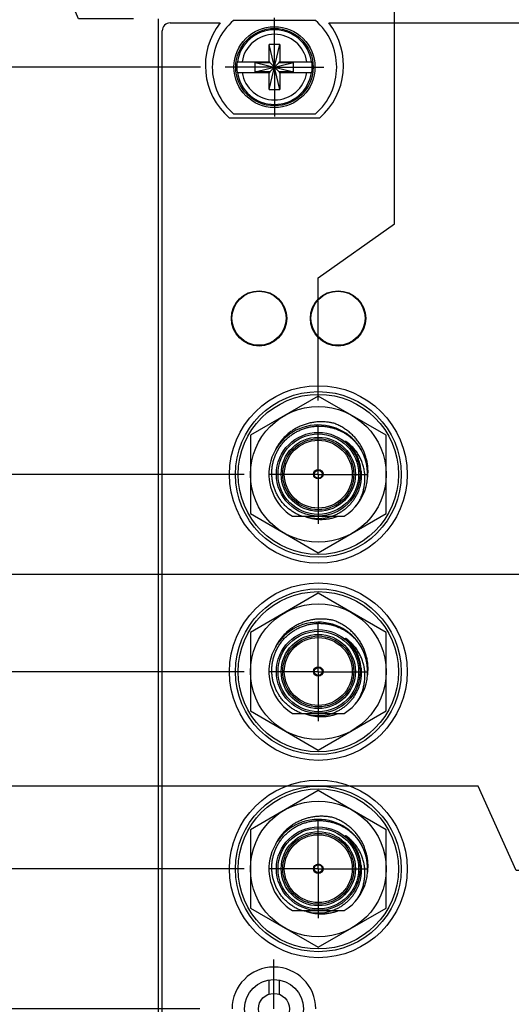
# Model space of a CAD drawing. Header units: inches. Extents: x 0.2 to 16.8, y 0.2 to 10.8.
# Tile 4 of 30: x 2.8 to 4, y 5.7 to 8.2. Entities that reach past the tile are written whole.
import ezdxf

# ---------------------------------------------------------------- set-up
doc = ezdxf.new("R2010")
doc.units = ezdxf.units.IN
doc.header["$LTSCALE"] = 0.935
doc.header["$MEASUREMENT"] = 0
doc.linetypes.add('CENTER', pattern=[0.6, 0.375, -0.075, 0.075, -0.075])
doc.layers.get('0').update_dxf_attribs({"linetype": 'CONTINUOUS'})
doc.layers.add('02___PRT_ALL_AXES', color=7, linetype='CONTINUOUS')
doc.layers.add('DIMENSIONS', color=7, linetype='CONTINUOUS')
doc.styles.get("Standard").update_dxf_attribs({"font": 'txt', "width": 0.8})
doc.dimstyles.new('DIMSTYLE_1', dxfattribs={"dimtxt": 0.125, "dimasz": 0.18, "dimexe": 0.18, "dimexo": 0.0625, "dimgap": 0.09, "dimtad": 0, "dimtih": 1, "dimtoh": 1, "dimdec": 3, "dimzin": 4, "dimdsep": 46, "dimtxsty": 'STANDARD', "dimblk": '_FILLED', "dimblk1": '_FILLED', "dimblk2": '_FILLED', "dimcen": 0.09, "dimadec": 0, "dimazin": 0, "dimtp": 0.01, "dimtm": 0.01, "dimtfac": 1, "dimtdec": 3, "dimtofl": 0, "dimtmove": 0, "dimatfit": 3, "dimldrblk": '_FILLED', "dimfxl": 1, "dimtolj": 1, "dimtzin": 4, "dimarcsym": 0})

# ---------------------------------------------------------------- blocks, each defined once
blk = doc.blocks.new('*D0')
at = {"layer": 'DIMENSIONS', "color": 2, "linetype": 'CONTINUOUS'}
for p, q in [((2.8331, 8.3763), (2.6905, 8.3763)), ((2.9258, 8.156), (2.8331, 8.3763)), ((3.0655, 8.156), (2.9258, 8.156))]:
    blk.add_line(p, q, dxfattribs=at)
at = {"layer": 'DIMENSIONS', "color": 2, "linetype": 'CONTINUOUS', "insert": (2.628, 8.4388), "char_height": 0.125, "width": 1.025, "attachment_point": 3, "line_spacing_factor": 0.9}
blk.add_mtext('.122{\\Ftxt.shx;\\W1.000000;\\H0.125000; }[3.1]', dxfattribs=at)
blk = doc.blocks.new('_FILLED')
at = {"color": 0, "linetype": 'BYBLOCK'}
blk.add_solid([(0, 0), (-1, 0.174), (-1, -0.174)], dxfattribs=at)
blk = doc.blocks.new('*D1')
at = {"layer": 'DIMENSIONS', "color": 2, "linetype": 'CONTINUOUS'}
blk.add_line((3.2344, 8.034), (2.6905, 8.034), dxfattribs=at)
at = {"layer": 'DIMENSIONS', "color": 2, "linetype": 'CONTINUOUS', "insert": (2.628, 8.0965), "char_height": 0.125, "width": 1.125, "attachment_point": 3, "line_spacing_factor": 0.9}
blk.add_mtext('4X .000{\\Ftxt.shx;\\W1.000000;\\H0.125000; }[0]', dxfattribs=at)
blk = doc.blocks.new('*D2')
at = {"layer": 'DIMENSIONS', "color": 2, "linetype": 'CONTINUOUS'}
blk.add_line((3.3454, 7.0015), (2.6905, 7.0015), dxfattribs=at)
at = {"layer": 'DIMENSIONS', "color": 2, "linetype": 'CONTINUOUS', "insert": (2.628, 7.064), "char_height": 0.125, "width": 1.425, "attachment_point": 3, "line_spacing_factor": 0.9}
blk.add_mtext('-1.033{\\Ftxt.shx;\\W1.000000;\\H0.125000; }[26.23]', dxfattribs=at)
blk = doc.blocks.new('*D3')
at = {"layer": 'DIMENSIONS', "color": 2, "linetype": 'CONTINUOUS'}
blk.add_line((3.3454, 6.5015), (2.6905, 6.5015), dxfattribs=at)
at = {"layer": 'DIMENSIONS', "color": 2, "linetype": 'CONTINUOUS', "insert": (2.628, 6.564), "char_height": 0.125, "width": 1.425, "attachment_point": 3, "line_spacing_factor": 0.9}
blk.add_mtext('-1.533{\\Ftxt.shx;\\W1.000000;\\H0.125000; }[38.93]', dxfattribs=at)
blk = doc.blocks.new('*D4')
at = {"layer": 'DIMENSIONS', "color": 2, "linetype": 'CONTINUOUS'}
blk.add_line((3.3454, 6.0015), (2.6905, 6.0015), dxfattribs=at)
at = {"layer": 'DIMENSIONS', "color": 2, "linetype": 'CONTINUOUS', "insert": (2.628, 6.064), "char_height": 0.125, "width": 1.425, "attachment_point": 3, "line_spacing_factor": 0.9}
blk.add_mtext('-2.033{\\Ftxt.shx;\\W1.000000;\\H0.125000; }[51.63]', dxfattribs=at)
blk = doc.blocks.new('*D5')
at = {"layer": 'DIMENSIONS', "color": 2, "linetype": 'CONTINUOUS'}
blk.add_line((3.2331, 5.6466), (2.6905, 5.6466), dxfattribs=at)
at = {"layer": 'DIMENSIONS', "color": 2, "linetype": 'CONTINUOUS', "insert": (2.628, 5.7091), "char_height": 0.125, "width": 1.425, "attachment_point": 3, "line_spacing_factor": 0.9}
blk.add_mtext('-2.387{\\Ftxt.shx;\\W1.000000;\\H0.125000; }[60.64]', dxfattribs=at)
blk = doc.blocks.new('*D6')
at = {"layer": 'DIMENSIONS', "color": 2, "linetype": 'CONTINUOUS'}
blk.add_line((3.2331, 4.1624), (2.6905, 4.1624), dxfattribs=at)
at = {"layer": 'DIMENSIONS', "color": 2, "linetype": 'CONTINUOUS', "insert": (2.628, 4.2249), "char_height": 0.125, "width": 1.425, "attachment_point": 3, "line_spacing_factor": 0.9}
blk.add_mtext('-3.872{\\Ftxt.shx;\\W1.000000;\\H0.125000; }[98.34]', dxfattribs=at)
blk = doc.blocks.new('*D7')
at = {"layer": 'DIMENSIONS', "color": 2, "linetype": 'CONTINUOUS'}
blk.add_line((4.2156, 4.4975), (2.6905, 4.4975), dxfattribs=at)
at = {"layer": 'DIMENSIONS', "color": 2, "linetype": 'CONTINUOUS', "insert": (2.628, 4.56), "char_height": 0.125, "width": 1.725, "attachment_point": 3, "line_spacing_factor": 0.9}
blk.add_mtext('2X -3.537{\\Ftxt.shx;\\W1.000000;\\H0.125000; }[89.83]', dxfattribs=at)
blk = doc.blocks.new('*D8')
at = {"layer": 'DIMENSIONS', "color": 2, "linetype": 'CONTINUOUS'}
blk.add_line((4.2156, 5.2475), (2.6905, 5.2475), dxfattribs=at)
at = {"layer": 'DIMENSIONS', "color": 2, "linetype": 'CONTINUOUS', "insert": (2.628, 5.31), "char_height": 0.125, "width": 1.725, "attachment_point": 3, "line_spacing_factor": 0.9}
blk.add_mtext('2X -2.787{\\Ftxt.shx;\\W1.000000;\\H0.125000; }[70.78]', dxfattribs=at)
blk = doc.blocks.new('*D9')
at = {"layer": 'DIMENSIONS', "color": 2, "linetype": 'CONTINUOUS'}
for p, q in [((3.9377, 6.2113), (2.6905, 6.2113)), ((4.0336, 5.9975), (3.9377, 6.2113)), ((4.2156, 5.9975), (4.0336, 5.9975))]:
    blk.add_line(p, q, dxfattribs=at)
at = {"layer": 'DIMENSIONS', "color": 2, "linetype": 'CONTINUOUS', "insert": (2.628, 6.2738), "char_height": 0.125, "width": 1.725, "attachment_point": 3, "line_spacing_factor": 0.9}
blk.add_mtext('2X -2.037{\\Ftxt.shx;\\W1.000000;\\H0.125000; }[51.73]', dxfattribs=at)
blk = doc.blocks.new('*D10')
at = {"layer": 'DIMENSIONS', "color": 2, "linetype": 'CONTINUOUS'}
blk.add_line((4.2156, 6.7475), (2.6905, 6.7475), dxfattribs=at)
at = {"layer": 'DIMENSIONS', "color": 2, "linetype": 'CONTINUOUS', "insert": (2.628, 6.81), "char_height": 0.125, "width": 1.725, "attachment_point": 3, "line_spacing_factor": 0.9}
blk.add_mtext('2X -1.287{\\Ftxt.shx;\\W1.000000;\\H0.125000; }[32.68]', dxfattribs=at)
blk = doc.blocks.new('*D11')
at = {"layer": 'DIMENSIONS', "color": 2, "linetype": 'CONTINUOUS'}
blk.add_line((3.2344, 3.213), (2.6905, 3.213), dxfattribs=at)
at = {"layer": 'DIMENSIONS', "color": 2, "linetype": 'CONTINUOUS', "insert": (2.628, 3.2755), "char_height": 0.125, "width": 1.825, "attachment_point": 3, "line_spacing_factor": 0.9}
blk.add_mtext('4X -4.821{\\Ftxt.shx;\\W1.000000;\\H0.125000; }[122.45]', dxfattribs=at)
blk = doc.blocks.new('*D22')
at = {"layer": 'DIMENSIONS', "color": 2, "linetype": 'CONTINUOUS'}
for p, q in [((3.7258, 7.6367), (3.7258, 8.5935)), ((3.533, 7.4998), (3.7258, 7.6367)), ((3.533, 7.1891), (3.533, 7.4998))]:
    blk.add_line(p, q, dxfattribs=at)
at = {"layer": 'DIMENSIONS', "color": 2, "linetype": 'CONTINUOUS', "insert": (3.6633, 8.656), "char_height": 0.125, "width": 1.125, "attachment_point": 1, "rotation": 90, "line_spacing_factor": 0.9}
blk.add_mtext('.111{\\Ftxt.shx;\\W1.000000;\\H0.125000; }[2.82]', dxfattribs=at)

msp = doc.modelspace()

# ---------------------------------------------------------------- linework, layer by layer
at = {"color": 7, "linetype": 'CONTINUOUS'}
for p, q in [((3.128, 3.0181), (3.128, 8.156)), ((3.158, 8.146), (3.2843, 8.146)), ((3.5257, 8.1525), (3.3182, 8.1525)), ((3.5597, 8.146), (4.0843, 8.146)), ((3.138, 4.056), (3.138, 8.126)), ((3.4082, 7.9769), (3.4357, 8.0911)), ((3.4082, 8.0478), (3.4082, 8.0911)), ((3.4357, 7.9769), (3.4082, 8.0911)), ((3.4357, 8.0911), (3.4082, 8.0911)), ((3.4357, 8.0911), (3.4357, 8.0478)), ((3.3273, 8.0478), (3.4102, 8.0478)), ((3.3734, 8.0223), (3.3734, 8.0457)), ((3.3734, 8.0457), (3.4705, 8.0223)), ((3.3734, 8.0457), (3.4102, 8.0457)), ((3.3734, 8.0223), (3.4705, 8.0457)), ((3.4102, 8.0457), (3.4102, 8.0478)), ((3.4102, 8.0223), (3.4337, 8.0457)), ((3.4337, 8.0223), (3.4102, 8.0457)), ((3.4337, 8.0457), (3.4337, 8.0478)), ((3.4337, 8.0478), (3.5166, 8.0478)), ((3.4337, 8.0457), (3.4705, 8.0457)), ((3.4705, 8.0223), (3.4705, 8.0457)), ((3.3273, 8.0202), (3.4102, 8.0202)), ((3.4102, 8.0223), (3.3734, 8.0223)), ((3.4082, 7.9769), (3.4082, 8.0202)), ((3.4102, 8.0223), (3.4102, 8.0202)), ((3.4337, 8.0223), (3.4337, 8.0202)), ((3.4705, 8.0223), (3.4337, 8.0223)), ((3.4337, 8.0202), (3.5166, 8.0202)), ((3.4357, 8.0202), (3.4357, 7.9769)), ((3.4082, 7.9769), (3.4357, 7.9769)), ((3.3182, 7.9155), (3.5257, 7.9155)), ((3.5357, 7.905), (3.3082, 7.905)), ((3.533, 7.2001), (3.361, 7.1008)), ((3.705, 7.1008), (3.533, 7.2001)), ((3.361, 7.1008), (3.361, 6.9022)), ((3.705, 6.9022), (3.705, 7.1008)), ((3.361, 6.9022), (3.533, 6.8029)), ((3.4672, 6.8957), (3.5987, 6.8957)), ((3.533, 6.8029), (3.705, 6.9022)), ((3.533, 6.7001), (3.361, 6.6008)), ((3.705, 6.6008), (3.533, 6.7001)), ((3.361, 6.6008), (3.361, 6.4022)), ((3.705, 6.4022), (3.705, 6.6008)), ((3.361, 6.4022), (3.533, 6.3029)), ((3.4672, 6.3957), (3.5987, 6.3957)), ((3.533, 6.3029), (3.705, 6.4022)), ((3.533, 6.2001), (3.361, 6.1008)), ((3.705, 6.1008), (3.533, 6.2001)), ((3.361, 6.1008), (3.361, 5.9022)), ((3.705, 5.9022), (3.705, 6.1008)), ((3.361, 5.9022), (3.533, 5.8029)), ((3.4672, 5.8957), (3.5987, 5.8957)), ((3.533, 5.8029), (3.705, 5.9022)), ((3.408, 5.7203), (3.408, 5.6838)), ((3.4335, 5.7203), (3.4335, 5.6838))]:
    msp.add_line(p, q, dxfattribs=at)
at = {"color": 9, "linetype": 'CONTINUOUS'}
for p, q in [((3.5273, 7.1269), (3.5274, 7.1237)), ((3.5273, 6.6269), (3.5274, 6.6237)), ((3.5273, 6.1269), (3.5274, 6.1237))]:
    msp.add_line(p, q, dxfattribs=at)
at = {"color": 7, "linetype": 'CONTINUOUS'}
for centre, radius in [((3.422, 8.034), 0.1025), ((3.422, 8.034), 0.098), ((3.383, 7.397), 0.07), ((3.383, 7.3975), 0.0685), ((3.583, 7.397), 0.07), ((3.583, 7.3975), 0.0685), ((3.533, 7.0015), 0.225), ((3.533, 7.0015), 0.21), ((3.533, 7.0015), 0.203), ((3.533, 7.0015), 0.172), ((3.533, 7.002), 0.106), ((3.533, 7.002), 0.09), ((3.533, 7.002), 0.012), ((3.533, 7.002), 0.01), ((3.533, 6.5015), 0.225), ((3.533, 6.5015), 0.21), ((3.533, 6.5015), 0.203), ((3.533, 6.5015), 0.172), ((3.533, 6.502), 0.106), ((3.533, 6.502), 0.09), ((3.533, 6.502), 0.012), ((3.533, 6.502), 0.01), ((3.533, 6.0015), 0.225), ((3.533, 6.0015), 0.21), ((3.533, 6.0015), 0.203), ((3.533, 6.0015), 0.172), ((3.533, 6.002), 0.106), ((3.533, 6.002), 0.09), ((3.533, 6.002), 0.012), ((3.533, 6.002), 0.01), ((3.4207, 5.6466), 0.0748), ((3.4207, 5.6466), 0.0394)]:
    msp.add_circle(centre, radius, dxfattribs=at)
at = {"color": 9, "linetype": 'CONTINUOUS'}
for centre, radius in [((3.533, 7.002), 0.102), ((3.533, 7.002), 0.094), ((3.533, 7.002), 0.086), ((3.533, 6.502), 0.102), ((3.533, 6.502), 0.094), ((3.533, 6.502), 0.086), ((3.533, 6.002), 0.102), ((3.533, 6.002), 0.094), ((3.533, 6.002), 0.086)]:
    msp.add_circle(centre, radius, dxfattribs=at)
at = {"color": 7, "linetype": 'CONTINUOUS'}
for centre, radius, start, end in [((3.158, 8.126), 0.02, 90, 180), ((3.422, 8.038), 0.175, 141.8922, 229.4642), ((3.422, 8.034), 0.1575, 131.203, 228.797), ((3.422, 8.034), 0.1575, 311.203, 48.797), ((3.422, 8.038), 0.175, 310.5358, 38.1078), ((3.422, 8.034), 0.0956, 171.7166, 188.2834), ((3.422, 8.034), 0.0956, 351.7166, 8.2834), ((3.533, 7.002), 0.125, 29.8784, 238.277), ((3.533, 7.002), 0.125, 301.723, 29.4676), ((3.5252, 7.0021), 0.1101, 255.3283, 256.4493), ((3.533, 7.0015), 0.1115, 251.6412, 288.3588), ((3.533, 6.502), 0.125, 29.8784, 238.277), ((3.533, 6.502), 0.125, 301.723, 29.4676), ((3.5252, 6.5021), 0.1101, 255.3283, 256.4493), ((3.533, 6.5015), 0.1115, 251.6412, 288.3588), ((3.533, 6.002), 0.125, 29.8784, 238.277), ((3.533, 6.002), 0.125, 301.723, 29.4676), ((3.5252, 6.0021), 0.1101, 255.3283, 256.4493), ((3.533, 6.0015), 0.1115, 251.6412, 288.3588), ((3.4207, 5.6466), 0.106, 0, 180)]:
    msp.add_arc(centre, radius, start, end, dxfattribs=at)
at = {"color": 9, "linetype": 'CONTINUOUS'}
for centre, radius, start, end in [((3.422, 8.034), 0.0947, 8.3637, 171.6363), ((3.422, 8.034), 0.0832, 9.5336, 170.4664), ((3.422, 8.034), 0.0947, 188.3637, 351.6363), ((3.422, 8.034), 0.0832, 189.5336, 350.4664), ((3.5329, 7.002), 0.1086, 40.6465, 50.0053), ((3.5329, 6.502), 0.1086, 40.6465, 50.0053), ((3.5329, 6.002), 0.1086, 40.6465, 50.0053)]:
    msp.add_arc(centre, radius, start, end, dxfattribs=at)
at = {"color": 7, "linetype": 'CONTINUOUS'}
for points, knots in [([(3.491, 6.8957), (3.4878, 6.8968), (3.4815, 6.8995), (3.4725, 6.9042), (3.4639, 6.9098), (3.4572, 6.915), (3.4521, 6.9196), (3.4485, 6.9231), (3.445, 6.9269), (3.4405, 6.932), (3.4354, 6.9389), (3.43, 6.9475), (3.4262, 6.9552), (3.4235, 6.9614), (3.4212, 6.9678), (3.4192, 6.9743), (3.4177, 6.981), (3.4164, 6.9877), (3.4155, 6.9961), (3.4152, 7.0047), (3.4154, 7.0115), (3.416, 7.0183), (3.4172, 7.0267), (3.4195, 7.0367), (3.4227, 7.0464), (3.4267, 7.0558), (3.4315, 7.0648), (3.4371, 7.0734), (3.4433, 7.0815), (3.4491, 7.0878), (3.454, 7.0925), (3.4579, 7.0958), (3.4619, 7.099), (3.4673, 7.1031), (3.4745, 7.1077), (3.4836, 7.1124), (3.4914, 7.1158), (3.4978, 7.118), (3.5027, 7.1195), (3.5077, 7.1208), (3.5127, 7.1219), (3.5177, 7.1227), (3.5219, 7.1233), (3.5253, 7.1236), (3.5287, 7.1239), (3.5313, 7.124), (3.533, 7.124)], [0, 0, 0, 0, 0.031247, 0.062493, 0.09374, 0.124986, 0.140613, 0.15624, 0.171867, 0.187495, 0.218742, 0.249989, 0.281235, 0.296863, 0.31249, 0.343737, 0.359365, 0.374992, 0.406239, 0.437486, 0.453114, 0.468741, 0.499989, 0.531236, 0.562484, 0.593731, 0.624979, 0.656227, 0.687475, 0.718723, 0.73435, 0.749978, 0.765606, 0.781233, 0.812482, 0.84373, 0.874978, 0.890605, 0.906233, 0.921861, 0.937489, 0.953116, 0.968744, 0.976558, 0.984373, 1, 1, 1, 1]), ([(3.5722, 7.1312), (3.5704, 7.1316), (3.5678, 7.1322), (3.5642, 7.1328), (3.5606, 7.1334), (3.5561, 7.1341), (3.5507, 7.1346), (3.5453, 7.1349), (3.5398, 7.135), (3.5344, 7.1348), (3.5289, 7.1345), (3.5235, 7.1339), (3.5163, 7.1328), (3.5074, 7.1309), (3.4987, 7.1282), (3.4919, 7.1257), (3.4869, 7.1236), (3.482, 7.1213), (3.4772, 7.1188), (3.4724, 7.116), (3.4663, 7.1121), (3.459, 7.1068), (3.4521, 7.1008), (3.4469, 7.0957), (3.4432, 7.0917), (3.4397, 7.0876), (3.4363, 7.0833), (3.4332, 7.0789), (3.4292, 7.0728), (3.4265, 7.068), (3.4249, 7.0648)], [0, 0, 0, 0, 0.031251, 0.046879, 0.062506, 0.093758, 0.12501, 0.156262, 0.187514, 0.218767, 0.250019, 0.281271, 0.312523, 0.375014, 0.437505, 0.468757, 0.500009, 0.531261, 0.562514, 0.593766, 0.625018, 0.687508, 0.749998, 0.78125, 0.812502, 0.843754, 0.875006, 0.906259, 0.93751, 1, 1, 1, 1]), ([(3.533, 7.124), (3.5343, 7.1241), (3.537, 7.1241), (3.5411, 7.124), (3.5452, 7.1237), (3.5492, 7.1233), (3.5533, 7.1228), (3.5587, 7.1219), (3.5653, 7.1205), (3.5732, 7.1183), (3.5808, 7.1155), (3.5883, 7.1123), (3.5956, 7.1086), (3.6026, 7.1043), (3.6093, 7.0997), (3.6157, 7.0946), (3.6217, 7.0891), (3.6274, 7.0832), (3.6317, 7.078), (3.635, 7.0737), (3.6382, 7.0692), (3.6404, 7.0658), (3.6418, 7.0635)], [0, 0, 0, 0, 0.031251, 0.062506, 0.09376, 0.125012, 0.156265, 0.187518, 0.250016, 0.312514, 0.375011, 0.437509, 0.500007, 0.562504, 0.625003, 0.687501, 0.749999, 0.812497, 0.874995, 0.906248, 0.937502, 1, 1, 1, 1]), ([(3.6573, 6.9895), (3.6576, 6.9914), (3.6581, 6.9951), (3.6586, 7.0006), (3.6589, 7.0062), (3.6589, 7.0118), (3.6587, 7.0174), (3.658, 7.0248), (3.6565, 7.0341), (3.6538, 7.0449), (3.6502, 7.0555), (3.6465, 7.0641), (3.643, 7.0707), (3.6402, 7.0756), (3.6372, 7.0803), (3.634, 7.0849), (3.6306, 7.0893), (3.6258, 7.095), (3.6194, 7.1018), (3.611, 7.1092), (3.602, 7.1159), (3.5925, 7.1219), (3.5826, 7.127), (3.5757, 7.1299), (3.5722, 7.1312)], [0, 0, 0, 0, 0.031254, 0.062509, 0.093763, 0.125017, 0.156272, 0.187526, 0.25002, 0.312514, 0.375008, 0.437502, 0.468757, 0.500011, 0.531266, 0.56252, 0.593774, 0.625029, 0.687524, 0.750019, 0.812514, 0.87501, 0.937505, 1, 1, 1, 1]), ([(3.6145, 7.0721), (3.6139, 7.0728), (3.613, 7.0738), (3.6118, 7.0752), (3.6108, 7.0762), (3.6099, 7.0772), (3.6089, 7.0782), (3.6079, 7.0792), (3.6071, 7.08), (3.6064, 7.0807), (3.6059, 7.0812), (3.6054, 7.0817), (3.6049, 7.0821), (3.6044, 7.0826), (3.604, 7.083), (3.6037, 7.0833), (3.6034, 7.0836), (3.6032, 7.0838), (3.6029, 7.084), (3.6027, 7.0843), (3.6024, 7.0845), (3.6021, 7.0847), (3.6019, 7.0849), (3.6018, 7.0851), (3.6016, 7.0852), (3.6015, 7.0853), (3.6014, 7.0855), (3.6013, 7.0856), (3.6012, 7.0857), (3.6012, 7.0857), (3.6011, 7.0858), (3.601, 7.0858), (3.601, 7.0859), (3.6009, 7.086), (3.6009, 7.086), (3.6008, 7.0861), (3.6008, 7.0861), (3.6008, 7.0862), (3.6007, 7.0862), (3.6007, 7.0862), (3.6007, 7.0863), (3.6007, 7.0863), (3.6007, 7.0863), (3.6007, 7.0863), (3.6007, 7.0863), (3.6007, 7.0863), (3.6008, 7.0863), (3.6008, 7.0863), (3.6008, 7.0863), (3.6008, 7.0863), (3.6009, 7.0863), (3.6009, 7.0863), (3.6009, 7.0863), (3.601, 7.0863), (3.601, 7.0862), (3.6011, 7.0862), (3.6012, 7.0862), (3.6012, 7.0861), (3.6013, 7.0861), (3.6014, 7.086), (3.6015, 7.086), (3.6017, 7.0859), (3.6018, 7.0858), (3.602, 7.0857), (3.6021, 7.0856), (3.6023, 7.0855), (3.6024, 7.0854), (3.6026, 7.0853), (3.6026, 7.0852), (3.6027, 7.0852)], [0, 0, 0, 0, 0.125513, 0.18827, 0.251026, 0.313782, 0.376536, 0.439287, 0.502037, 0.53341, 0.564781, 0.596151, 0.627519, 0.658884, 0.690246, 0.705925, 0.721602, 0.737277, 0.752951, 0.768621, 0.784287, 0.799949, 0.815603, 0.823427, 0.831247, 0.839063, 0.846875, 0.854679, 0.858577, 0.862472, 0.866363, 0.870249, 0.874129, 0.877998, 0.881854, 0.885687, 0.887589, 0.889476, 0.891339, 0.89316, 0.894041, 0.89489, 0.895695, 0.896423, 0.897122, 0.897861, 0.898666, 0.899514, 0.900389, 0.901285, 0.903114, 0.904973, 0.906853, 0.908746, 0.910648, 0.914472, 0.918314, 0.922169, 0.926032, 0.929903, 0.937658, 0.945427, 0.953207, 0.960994, 0.968787, 0.976584, 0.984386, 0.992191, 1, 1, 1, 1]), ([(3.6288, 6.9218), (3.6294, 6.9226), (3.6305, 6.9242), (3.6321, 6.9266), (3.6336, 6.929), (3.635, 6.9315), (3.6364, 6.934), (3.6378, 6.9366), (3.6391, 6.9391), (3.6407, 6.9426), (3.6422, 6.9461), (3.6436, 6.9497), (3.6449, 6.9533), (3.6463, 6.9579), (3.6478, 6.9635), (3.649, 6.9691), (3.65, 6.9748), (3.6507, 6.9805), (3.6511, 6.9862), (3.6512, 6.992), (3.651, 6.9977), (3.6506, 7.0035), (3.6499, 7.0092), (3.6489, 7.0148), (3.6476, 7.0204), (3.646, 7.026), (3.6442, 7.0314), (3.6421, 7.0368), (3.6397, 7.042), (3.6371, 7.0471), (3.6342, 7.0521), (3.631, 7.0569), (3.6277, 7.0616), (3.624, 7.0661), (3.6202, 7.0703), (3.6161, 7.0744), (3.6118, 7.0783), (3.6074, 7.0819), (3.6043, 7.0841), (3.6027, 7.0852)], [0, 0, 0, 0, 0.015635, 0.031272, 0.046908, 0.062541, 0.078173, 0.093805, 0.109436, 0.125067, 0.156326, 0.171958, 0.187589, 0.218851, 0.250112, 0.281372, 0.31263, 0.343886, 0.37514, 0.406392, 0.437642, 0.468894, 0.500146, 0.531399, 0.56265, 0.593899, 0.625145, 0.656389, 0.68763, 0.718871, 0.750113, 0.781355, 0.812597, 0.843837, 0.875074, 0.906308, 0.93754, 0.968771, 1, 1, 1, 1]), ([(3.6411, 7.0117), (3.6409, 7.0131), (3.6406, 7.0158), (3.6399, 7.02), (3.639, 7.0241), (3.638, 7.0281), (3.6368, 7.0321), (3.635, 7.0374), (3.633, 7.0426), (3.6306, 7.0477), (3.6281, 7.0527), (3.6246, 7.0587), (3.6206, 7.0645), (3.6172, 7.0689), (3.6154, 7.071), (3.6145, 7.0721)], [0, 0, 0, 0, 0.062494, 0.124998, 0.1875, 0.250002, 0.312507, 0.375012, 0.499999, 0.562504, 0.625008, 0.749996, 0.874986, 0.937493, 1, 1, 1, 1]), ([(3.6411, 7.0117), (3.6415, 7.0086), (3.6419, 7.0025), (3.6418, 6.9933), (3.6409, 6.9842), (3.6395, 6.9766), (3.6381, 6.9706), (3.6363, 6.9648), (3.6337, 6.9576), (3.6299, 6.9492), (3.6253, 6.9412), (3.621, 6.9348), (3.6172, 6.93), (3.6143, 6.9265), (3.6112, 6.9231), (3.6068, 6.9188), (3.6011, 6.9137), (3.5949, 6.9091), (3.5898, 6.9057), (3.5858, 6.9034), (3.5818, 6.9012), (3.5777, 6.8992), (3.5734, 6.8973), (3.5706, 6.8962), (3.5691, 6.8957)], [0, 0, 0, 0, 0.062494, 0.124988, 0.187482, 0.249976, 0.28123, 0.312485, 0.374979, 0.437474, 0.499969, 0.562464, 0.593718, 0.624973, 0.656227, 0.687482, 0.749977, 0.812473, 0.843727, 0.874982, 0.906236, 0.93749, 0.968747, 1, 1, 1, 1]), ([(3.5019, 6.8944), (3.5027, 6.8941), (3.5043, 6.8935), (3.5068, 6.8927), (3.5092, 6.892), (3.5117, 6.8913), (3.5142, 6.8907), (3.5176, 6.8899), (3.5218, 6.8891), (3.527, 6.8884), (3.5321, 6.8879), (3.5373, 6.8876), (3.5424, 6.8876), (3.5476, 6.8878), (3.5545, 6.8884), (3.5613, 6.8894), (3.5681, 6.8909), (3.573, 6.8922), (3.578, 6.8938), (3.5812, 6.895), (3.5828, 6.8956)], [0, 0, 0, 0, 0.031249, 0.062503, 0.093759, 0.125013, 0.156265, 0.187516, 0.250016, 0.312519, 0.375019, 0.43752, 0.500021, 0.562522, 0.625023, 0.749995, 0.812496, 0.874997, 0.937499, 1, 1, 1, 1]), ([(3.491, 6.3957), (3.4878, 6.3968), (3.4815, 6.3995), (3.4725, 6.4042), (3.4639, 6.4098), (3.4572, 6.415), (3.4521, 6.4196), (3.4485, 6.4231), (3.445, 6.4269), (3.4405, 6.432), (3.4354, 6.4389), (3.43, 6.4475), (3.4262, 6.4552), (3.4235, 6.4614), (3.4212, 6.4678), (3.4192, 6.4743), (3.4177, 6.481), (3.4164, 6.4877), (3.4155, 6.4961), (3.4152, 6.5047), (3.4154, 6.5115), (3.416, 6.5183), (3.4172, 6.5267), (3.4195, 6.5367), (3.4227, 6.5464), (3.4267, 6.5558), (3.4315, 6.5648), (3.4371, 6.5734), (3.4433, 6.5815), (3.4491, 6.5878), (3.454, 6.5925), (3.4579, 6.5958), (3.4619, 6.599), (3.4673, 6.6031), (3.4745, 6.6077), (3.4836, 6.6124), (3.4914, 6.6158), (3.4978, 6.618), (3.5027, 6.6195), (3.5077, 6.6208), (3.5127, 6.6219), (3.5177, 6.6227), (3.5219, 6.6233), (3.5253, 6.6236), (3.5287, 6.6239), (3.5313, 6.624), (3.533, 6.624)], [0, 0, 0, 0, 0.031247, 0.062493, 0.09374, 0.124986, 0.140613, 0.15624, 0.171867, 0.187495, 0.218742, 0.249989, 0.281235, 0.296863, 0.31249, 0.343737, 0.359365, 0.374992, 0.406239, 0.437486, 0.453114, 0.468741, 0.499989, 0.531236, 0.562484, 0.593731, 0.624979, 0.656227, 0.687475, 0.718723, 0.73435, 0.749978, 0.765606, 0.781233, 0.812482, 0.84373, 0.874978, 0.890605, 0.906233, 0.921861, 0.937489, 0.953116, 0.968744, 0.976558, 0.984373, 1, 1, 1, 1]), ([(3.5722, 6.6312), (3.5704, 6.6316), (3.5678, 6.6322), (3.5642, 6.6328), (3.5606, 6.6334), (3.5561, 6.6341), (3.5507, 6.6346), (3.5453, 6.6349), (3.5398, 6.635), (3.5344, 6.6348), (3.5289, 6.6345), (3.5235, 6.6339), (3.5163, 6.6328), (3.5074, 6.6309), (3.4987, 6.6282), (3.4919, 6.6257), (3.4869, 6.6236), (3.482, 6.6213), (3.4772, 6.6188), (3.4724, 6.616), (3.4663, 6.6121), (3.459, 6.6068), (3.4521, 6.6008), (3.4469, 6.5957), (3.4432, 6.5917), (3.4397, 6.5876), (3.4363, 6.5833), (3.4332, 6.5789), (3.4292, 6.5728), (3.4265, 6.568), (3.4249, 6.5648)], [0, 0, 0, 0, 0.031251, 0.046879, 0.062506, 0.093758, 0.12501, 0.156262, 0.187514, 0.218767, 0.250019, 0.281271, 0.312523, 0.375014, 0.437505, 0.468757, 0.500009, 0.531261, 0.562514, 0.593766, 0.625018, 0.687508, 0.749998, 0.78125, 0.812502, 0.843754, 0.875006, 0.906259, 0.93751, 1, 1, 1, 1]), ([(3.533, 6.624), (3.5343, 6.6241), (3.537, 6.6241), (3.5411, 6.624), (3.5452, 6.6237), (3.5492, 6.6233), (3.5533, 6.6228), (3.5587, 6.6219), (3.5653, 6.6205), (3.5732, 6.6183), (3.5808, 6.6155), (3.5883, 6.6123), (3.5956, 6.6086), (3.6026, 6.6043), (3.6093, 6.5997), (3.6157, 6.5946), (3.6217, 6.5891), (3.6274, 6.5832), (3.6317, 6.578), (3.635, 6.5737), (3.6382, 6.5692), (3.6404, 6.5658), (3.6418, 6.5635)], [0, 0, 0, 0, 0.031251, 0.062506, 0.09376, 0.125012, 0.156265, 0.187518, 0.250016, 0.312514, 0.375011, 0.437509, 0.500007, 0.562504, 0.625003, 0.687501, 0.749999, 0.812497, 0.874995, 0.906248, 0.937502, 1, 1, 1, 1]), ([(3.6573, 6.4895), (3.6576, 6.4914), (3.6581, 6.4951), (3.6586, 6.5006), (3.6589, 6.5062), (3.6589, 6.5118), (3.6587, 6.5174), (3.658, 6.5248), (3.6565, 6.5341), (3.6538, 6.5449), (3.6502, 6.5555), (3.6465, 6.5641), (3.643, 6.5707), (3.6402, 6.5756), (3.6372, 6.5803), (3.634, 6.5849), (3.6306, 6.5893), (3.6258, 6.595), (3.6194, 6.6018), (3.611, 6.6092), (3.602, 6.6159), (3.5925, 6.6219), (3.5826, 6.627), (3.5757, 6.6299), (3.5722, 6.6312)], [0, 0, 0, 0, 0.031254, 0.062509, 0.093763, 0.125017, 0.156272, 0.187526, 0.25002, 0.312514, 0.375008, 0.437502, 0.468757, 0.500011, 0.531266, 0.56252, 0.593774, 0.625029, 0.687524, 0.750019, 0.812514, 0.87501, 0.937505, 1, 1, 1, 1]), ([(3.6145, 6.5721), (3.6139, 6.5728), (3.613, 6.5738), (3.6118, 6.5752), (3.6108, 6.5762), (3.6099, 6.5772), (3.6089, 6.5782), (3.6079, 6.5792), (3.6071, 6.58), (3.6064, 6.5807), (3.6059, 6.5812), (3.6054, 6.5817), (3.6049, 6.5821), (3.6044, 6.5826), (3.604, 6.583), (3.6037, 6.5833), (3.6034, 6.5836), (3.6032, 6.5838), (3.6029, 6.584), (3.6027, 6.5843), (3.6024, 6.5845), (3.6021, 6.5847), (3.6019, 6.5849), (3.6018, 6.5851), (3.6016, 6.5852), (3.6015, 6.5853), (3.6014, 6.5855), (3.6013, 6.5856), (3.6012, 6.5857), (3.6012, 6.5857), (3.6011, 6.5858), (3.601, 6.5858), (3.601, 6.5859), (3.6009, 6.586), (3.6009, 6.586), (3.6008, 6.5861), (3.6008, 6.5861), (3.6008, 6.5862), (3.6007, 6.5862), (3.6007, 6.5862), (3.6007, 6.5863), (3.6007, 6.5863), (3.6007, 6.5863), (3.6007, 6.5863), (3.6007, 6.5863), (3.6007, 6.5863), (3.6008, 6.5863), (3.6008, 6.5863), (3.6008, 6.5863), (3.6008, 6.5863), (3.6009, 6.5863), (3.6009, 6.5863), (3.6009, 6.5863), (3.601, 6.5863), (3.601, 6.5862), (3.6011, 6.5862), (3.6012, 6.5862), (3.6012, 6.5861), (3.6013, 6.5861), (3.6014, 6.586), (3.6015, 6.586), (3.6017, 6.5859), (3.6018, 6.5858), (3.602, 6.5857), (3.6021, 6.5856), (3.6023, 6.5855), (3.6024, 6.5854), (3.6026, 6.5853), (3.6026, 6.5852), (3.6027, 6.5852)], [0, 0, 0, 0, 0.125513, 0.18827, 0.251026, 0.313782, 0.376536, 0.439287, 0.502037, 0.53341, 0.564781, 0.596151, 0.627519, 0.658884, 0.690246, 0.705925, 0.721602, 0.737277, 0.752951, 0.768621, 0.784287, 0.799949, 0.815603, 0.823427, 0.831247, 0.839063, 0.846875, 0.854679, 0.858577, 0.862472, 0.866363, 0.870249, 0.874129, 0.877998, 0.881854, 0.885687, 0.887589, 0.889476, 0.891339, 0.89316, 0.894041, 0.89489, 0.895695, 0.896423, 0.897122, 0.897861, 0.898666, 0.899514, 0.900389, 0.901285, 0.903114, 0.904973, 0.906853, 0.908746, 0.910648, 0.914472, 0.918314, 0.922169, 0.926032, 0.929903, 0.937658, 0.945427, 0.953207, 0.960994, 0.968787, 0.976584, 0.984386, 0.992191, 1, 1, 1, 1]), ([(3.6288, 6.4218), (3.6294, 6.4226), (3.6305, 6.4242), (3.6321, 6.4266), (3.6336, 6.429), (3.635, 6.4315), (3.6364, 6.434), (3.6378, 6.4366), (3.6391, 6.4391), (3.6407, 6.4426), (3.6422, 6.4461), (3.6436, 6.4497), (3.6449, 6.4533), (3.6463, 6.4579), (3.6478, 6.4635), (3.649, 6.4691), (3.65, 6.4748), (3.6507, 6.4805), (3.6511, 6.4862), (3.6512, 6.492), (3.651, 6.4977), (3.6506, 6.5035), (3.6499, 6.5092), (3.6489, 6.5148), (3.6476, 6.5204), (3.646, 6.526), (3.6442, 6.5314), (3.6421, 6.5368), (3.6397, 6.542), (3.6371, 6.5471), (3.6342, 6.5521), (3.631, 6.5569), (3.6277, 6.5616), (3.624, 6.5661), (3.6202, 6.5703), (3.6161, 6.5744), (3.6118, 6.5783), (3.6074, 6.5819), (3.6043, 6.5841), (3.6027, 6.5852)], [0, 0, 0, 0, 0.015635, 0.031272, 0.046908, 0.062541, 0.078173, 0.093805, 0.109436, 0.125067, 0.156326, 0.171958, 0.187589, 0.218851, 0.250112, 0.281372, 0.31263, 0.343886, 0.37514, 0.406392, 0.437642, 0.468894, 0.500146, 0.531399, 0.56265, 0.593899, 0.625145, 0.656389, 0.68763, 0.718871, 0.750113, 0.781355, 0.812597, 0.843837, 0.875074, 0.906308, 0.93754, 0.968771, 1, 1, 1, 1]), ([(3.6411, 6.5117), (3.6409, 6.5131), (3.6406, 6.5158), (3.6399, 6.52), (3.639, 6.5241), (3.638, 6.5281), (3.6368, 6.5321), (3.635, 6.5374), (3.633, 6.5426), (3.6306, 6.5477), (3.6281, 6.5527), (3.6246, 6.5587), (3.6206, 6.5645), (3.6172, 6.5689), (3.6154, 6.571), (3.6145, 6.5721)], [0, 0, 0, 0, 0.062494, 0.124998, 0.1875, 0.250002, 0.312507, 0.375012, 0.499999, 0.562504, 0.625008, 0.749996, 0.874986, 0.937493, 1, 1, 1, 1]), ([(3.6411, 6.5117), (3.6415, 6.5086), (3.6419, 6.5025), (3.6418, 6.4933), (3.6409, 6.4842), (3.6395, 6.4766), (3.6381, 6.4706), (3.6363, 6.4648), (3.6337, 6.4576), (3.6299, 6.4492), (3.6253, 6.4412), (3.621, 6.4348), (3.6172, 6.43), (3.6143, 6.4265), (3.6112, 6.4231), (3.6068, 6.4188), (3.6011, 6.4137), (3.5949, 6.4091), (3.5898, 6.4057), (3.5858, 6.4034), (3.5818, 6.4012), (3.5777, 6.3992), (3.5734, 6.3973), (3.5706, 6.3962), (3.5691, 6.3957)], [0, 0, 0, 0, 0.062494, 0.124988, 0.187482, 0.249976, 0.28123, 0.312485, 0.374979, 0.437474, 0.499969, 0.562464, 0.593718, 0.624973, 0.656227, 0.687482, 0.749977, 0.812473, 0.843727, 0.874982, 0.906236, 0.93749, 0.968747, 1, 1, 1, 1]), ([(3.5019, 6.3944), (3.5027, 6.3941), (3.5043, 6.3935), (3.5068, 6.3927), (3.5092, 6.392), (3.5117, 6.3913), (3.5142, 6.3907), (3.5176, 6.3899), (3.5218, 6.3891), (3.527, 6.3884), (3.5321, 6.3879), (3.5373, 6.3876), (3.5424, 6.3876), (3.5476, 6.3878), (3.5545, 6.3884), (3.5613, 6.3894), (3.5681, 6.3909), (3.573, 6.3922), (3.578, 6.3938), (3.5812, 6.395), (3.5828, 6.3956)], [0, 0, 0, 0, 0.031249, 0.062503, 0.093759, 0.125013, 0.156265, 0.187516, 0.250016, 0.312519, 0.375019, 0.43752, 0.500021, 0.562522, 0.625023, 0.749995, 0.812496, 0.874997, 0.937499, 1, 1, 1, 1]), ([(3.491, 5.8957), (3.4878, 5.8968), (3.4815, 5.8995), (3.4725, 5.9042), (3.4639, 5.9098), (3.4572, 5.915), (3.4521, 5.9196), (3.4485, 5.9231), (3.445, 5.9269), (3.4405, 5.932), (3.4354, 5.9389), (3.43, 5.9475), (3.4262, 5.9552), (3.4235, 5.9614), (3.4212, 5.9678), (3.4192, 5.9743), (3.4177, 5.981), (3.4164, 5.9877), (3.4155, 5.9961), (3.4152, 6.0047), (3.4154, 6.0115), (3.416, 6.0183), (3.4172, 6.0267), (3.4195, 6.0367), (3.4227, 6.0464), (3.4267, 6.0558), (3.4315, 6.0648), (3.4371, 6.0734), (3.4433, 6.0815), (3.4491, 6.0878), (3.454, 6.0925), (3.4579, 6.0958), (3.4619, 6.099), (3.4673, 6.1031), (3.4745, 6.1077), (3.4836, 6.1124), (3.4914, 6.1158), (3.4978, 6.118), (3.5027, 6.1195), (3.5077, 6.1208), (3.5127, 6.1219), (3.5177, 6.1227), (3.5219, 6.1233), (3.5253, 6.1236), (3.5287, 6.1239), (3.5313, 6.124), (3.533, 6.124)], [0, 0, 0, 0, 0.031247, 0.062493, 0.09374, 0.124986, 0.140613, 0.15624, 0.171867, 0.187495, 0.218742, 0.249989, 0.281235, 0.296863, 0.31249, 0.343737, 0.359365, 0.374992, 0.406239, 0.437486, 0.453114, 0.468741, 0.499989, 0.531236, 0.562484, 0.593731, 0.624979, 0.656227, 0.687475, 0.718723, 0.73435, 0.749978, 0.765606, 0.781233, 0.812482, 0.84373, 0.874978, 0.890605, 0.906233, 0.921861, 0.937489, 0.953116, 0.968744, 0.976558, 0.984373, 1, 1, 1, 1]), ([(3.5722, 6.1312), (3.5704, 6.1316), (3.5678, 6.1322), (3.5642, 6.1328), (3.5606, 6.1334), (3.5561, 6.1341), (3.5507, 6.1346), (3.5453, 6.1349), (3.5398, 6.135), (3.5344, 6.1348), (3.5289, 6.1345), (3.5235, 6.1339), (3.5163, 6.1328), (3.5074, 6.1309), (3.4987, 6.1282), (3.4919, 6.1257), (3.4869, 6.1236), (3.482, 6.1213), (3.4772, 6.1188), (3.4724, 6.116), (3.4663, 6.1121), (3.459, 6.1068), (3.4521, 6.1008), (3.4469, 6.0957), (3.4432, 6.0917), (3.4397, 6.0876), (3.4363, 6.0833), (3.4332, 6.0789), (3.4292, 6.0728), (3.4265, 6.068), (3.4249, 6.0648)], [0, 0, 0, 0, 0.031251, 0.046879, 0.062506, 0.093758, 0.12501, 0.156262, 0.187514, 0.218767, 0.250019, 0.281271, 0.312523, 0.375014, 0.437505, 0.468757, 0.500009, 0.531261, 0.562514, 0.593766, 0.625018, 0.687508, 0.749998, 0.78125, 0.812502, 0.843754, 0.875006, 0.906259, 0.93751, 1, 1, 1, 1]), ([(3.533, 6.124), (3.5343, 6.1241), (3.537, 6.1241), (3.5411, 6.124), (3.5452, 6.1237), (3.5492, 6.1233), (3.5533, 6.1228), (3.5587, 6.1219), (3.5653, 6.1205), (3.5732, 6.1183), (3.5808, 6.1155), (3.5883, 6.1123), (3.5956, 6.1086), (3.6026, 6.1043), (3.6093, 6.0997), (3.6157, 6.0946), (3.6217, 6.0891), (3.6274, 6.0832), (3.6317, 6.078), (3.635, 6.0737), (3.6382, 6.0692), (3.6404, 6.0658), (3.6418, 6.0635)], [0, 0, 0, 0, 0.031251, 0.062506, 0.09376, 0.125012, 0.156265, 0.187518, 0.250016, 0.312514, 0.375011, 0.437509, 0.500007, 0.562504, 0.625003, 0.687501, 0.749999, 0.812497, 0.874995, 0.906248, 0.937502, 1, 1, 1, 1]), ([(3.6573, 5.9895), (3.6576, 5.9914), (3.6581, 5.9951), (3.6586, 6.0006), (3.6589, 6.0062), (3.6589, 6.0118), (3.6587, 6.0174), (3.658, 6.0248), (3.6565, 6.0341), (3.6538, 6.0449), (3.6502, 6.0555), (3.6465, 6.0641), (3.643, 6.0707), (3.6402, 6.0756), (3.6372, 6.0803), (3.634, 6.0849), (3.6306, 6.0893), (3.6258, 6.095), (3.6194, 6.1018), (3.611, 6.1092), (3.602, 6.1159), (3.5925, 6.1219), (3.5826, 6.127), (3.5757, 6.1299), (3.5722, 6.1312)], [0, 0, 0, 0, 0.031254, 0.062509, 0.093763, 0.125017, 0.156272, 0.187526, 0.25002, 0.312514, 0.375008, 0.437502, 0.468757, 0.500011, 0.531266, 0.56252, 0.593774, 0.625029, 0.687524, 0.750019, 0.812514, 0.87501, 0.937505, 1, 1, 1, 1]), ([(3.6145, 6.0721), (3.6139, 6.0728), (3.613, 6.0738), (3.6118, 6.0752), (3.6108, 6.0762), (3.6099, 6.0772), (3.6089, 6.0782), (3.6079, 6.0792), (3.6071, 6.08), (3.6064, 6.0807), (3.6059, 6.0812), (3.6054, 6.0817), (3.6049, 6.0821), (3.6044, 6.0826), (3.604, 6.083), (3.6037, 6.0833), (3.6034, 6.0836), (3.6032, 6.0838), (3.6029, 6.084), (3.6027, 6.0843), (3.6024, 6.0845), (3.6021, 6.0847), (3.6019, 6.0849), (3.6018, 6.0851), (3.6016, 6.0852), (3.6015, 6.0853), (3.6014, 6.0855), (3.6013, 6.0856), (3.6012, 6.0857), (3.6012, 6.0857), (3.6011, 6.0858), (3.601, 6.0858), (3.601, 6.0859), (3.6009, 6.086), (3.6009, 6.086), (3.6008, 6.0861), (3.6008, 6.0861), (3.6008, 6.0862), (3.6007, 6.0862), (3.6007, 6.0862), (3.6007, 6.0863), (3.6007, 6.0863), (3.6007, 6.0863), (3.6007, 6.0863), (3.6007, 6.0863), (3.6007, 6.0863), (3.6008, 6.0863), (3.6008, 6.0863), (3.6008, 6.0863), (3.6008, 6.0863), (3.6009, 6.0863), (3.6009, 6.0863), (3.6009, 6.0863), (3.601, 6.0863), (3.601, 6.0862), (3.6011, 6.0862), (3.6012, 6.0862), (3.6012, 6.0861), (3.6013, 6.0861), (3.6014, 6.086), (3.6015, 6.086), (3.6017, 6.0859), (3.6018, 6.0858), (3.602, 6.0857), (3.6021, 6.0856), (3.6023, 6.0855), (3.6024, 6.0854), (3.6026, 6.0853), (3.6026, 6.0852), (3.6027, 6.0852)], [0, 0, 0, 0, 0.125513, 0.18827, 0.251026, 0.313782, 0.376536, 0.439287, 0.502037, 0.53341, 0.564781, 0.596151, 0.627519, 0.658884, 0.690246, 0.705925, 0.721602, 0.737277, 0.752951, 0.768621, 0.784287, 0.799949, 0.815603, 0.823427, 0.831247, 0.839063, 0.846875, 0.854679, 0.858577, 0.862472, 0.866363, 0.870249, 0.874129, 0.877998, 0.881854, 0.885687, 0.887589, 0.889476, 0.891339, 0.89316, 0.894041, 0.89489, 0.895695, 0.896423, 0.897122, 0.897861, 0.898666, 0.899514, 0.900389, 0.901285, 0.903114, 0.904973, 0.906853, 0.908746, 0.910648, 0.914472, 0.918314, 0.922169, 0.926032, 0.929903, 0.937658, 0.945427, 0.953207, 0.960994, 0.968787, 0.976584, 0.984386, 0.992191, 1, 1, 1, 1]), ([(3.6288, 5.9218), (3.6294, 5.9226), (3.6305, 5.9242), (3.6321, 5.9266), (3.6336, 5.929), (3.635, 5.9315), (3.6364, 5.934), (3.6378, 5.9366), (3.6391, 5.9391), (3.6407, 5.9426), (3.6422, 5.9461), (3.6436, 5.9497), (3.6449, 5.9533), (3.6463, 5.9579), (3.6478, 5.9635), (3.649, 5.9691), (3.65, 5.9748), (3.6507, 5.9805), (3.6511, 5.9862), (3.6512, 5.992), (3.651, 5.9977), (3.6506, 6.0035), (3.6499, 6.0092), (3.6489, 6.0148), (3.6476, 6.0204), (3.646, 6.026), (3.6442, 6.0314), (3.6421, 6.0368), (3.6397, 6.042), (3.6371, 6.0471), (3.6342, 6.0521), (3.631, 6.0569), (3.6277, 6.0616), (3.624, 6.0661), (3.6202, 6.0703), (3.6161, 6.0744), (3.6118, 6.0783), (3.6074, 6.0819), (3.6043, 6.0841), (3.6027, 6.0852)], [0, 0, 0, 0, 0.015635, 0.031272, 0.046908, 0.062541, 0.078173, 0.093805, 0.109436, 0.125067, 0.156326, 0.171958, 0.187589, 0.218851, 0.250112, 0.281372, 0.31263, 0.343886, 0.37514, 0.406392, 0.437642, 0.468894, 0.500146, 0.531399, 0.56265, 0.593899, 0.625145, 0.656389, 0.68763, 0.718871, 0.750113, 0.781355, 0.812597, 0.843837, 0.875074, 0.906308, 0.93754, 0.968771, 1, 1, 1, 1]), ([(3.6411, 6.0117), (3.6409, 6.0131), (3.6406, 6.0158), (3.6399, 6.02), (3.639, 6.0241), (3.638, 6.0281), (3.6368, 6.0321), (3.635, 6.0374), (3.633, 6.0426), (3.6306, 6.0477), (3.6281, 6.0527), (3.6246, 6.0587), (3.6206, 6.0645), (3.6172, 6.0689), (3.6154, 6.071), (3.6145, 6.0721)], [0, 0, 0, 0, 0.062494, 0.124998, 0.1875, 0.250002, 0.312507, 0.375012, 0.499999, 0.562504, 0.625008, 0.749996, 0.874986, 0.937493, 1, 1, 1, 1]), ([(3.6411, 6.0117), (3.6415, 6.0086), (3.6419, 6.0025), (3.6418, 5.9933), (3.6409, 5.9842), (3.6395, 5.9766), (3.6381, 5.9706), (3.6363, 5.9648), (3.6337, 5.9576), (3.6299, 5.9492), (3.6253, 5.9412), (3.621, 5.9348), (3.6172, 5.93), (3.6143, 5.9265), (3.6112, 5.9231), (3.6068, 5.9188), (3.6011, 5.9137), (3.5949, 5.9091), (3.5898, 5.9057), (3.5858, 5.9034), (3.5818, 5.9012), (3.5777, 5.8992), (3.5734, 5.8973), (3.5706, 5.8962), (3.5691, 5.8957)], [0, 0, 0, 0, 0.062494, 0.124988, 0.187482, 0.249976, 0.28123, 0.312485, 0.374979, 0.437474, 0.499969, 0.562464, 0.593718, 0.624973, 0.656227, 0.687482, 0.749977, 0.812473, 0.843727, 0.874982, 0.906236, 0.93749, 0.968747, 1, 1, 1, 1]), ([(3.5019, 5.8944), (3.5027, 5.8941), (3.5043, 5.8935), (3.5068, 5.8927), (3.5092, 5.892), (3.5117, 5.8913), (3.5142, 5.8907), (3.5176, 5.8899), (3.5218, 5.8891), (3.527, 5.8884), (3.5321, 5.8879), (3.5373, 5.8876), (3.5424, 5.8876), (3.5476, 5.8878), (3.5545, 5.8884), (3.5613, 5.8894), (3.5681, 5.8909), (3.573, 5.8922), (3.578, 5.8938), (3.5812, 5.895), (3.5828, 5.8956)], [0, 0, 0, 0, 0.031249, 0.062503, 0.093759, 0.125013, 0.156265, 0.187516, 0.250016, 0.312519, 0.375019, 0.43752, 0.500021, 0.562522, 0.625023, 0.749995, 0.812496, 0.874997, 0.937499, 1, 1, 1, 1])]:
    msp.add_open_spline(points, degree=3, knots=knots, dxfattribs=at)
at = {"color": 9, "linetype": 'CONTINUOUS'}
for points in [[(3.641, 7.0125), (3.6408, 7.0152), (3.64, 7.0207), (3.6383, 7.0289), (3.6359, 7.0369), (3.6334, 7.0433), (3.6311, 7.0484), (3.6293, 7.0521), (3.6273, 7.0558), (3.6245, 7.0605), (3.6206, 7.0663), (3.6171, 7.0706), (3.6153, 7.0727)], [(3.641, 6.5125), (3.6408, 6.5152), (3.64, 6.5207), (3.6383, 6.5289), (3.6359, 6.5369), (3.6334, 6.5433), (3.6311, 6.5484), (3.6293, 6.5521), (3.6273, 6.5558), (3.6245, 6.5605), (3.6206, 6.5663), (3.6171, 6.5706), (3.6153, 6.5727)], [(3.641, 6.0125), (3.6408, 6.0152), (3.64, 6.0207), (3.6383, 6.0289), (3.6359, 6.0369), (3.6334, 6.0433), (3.6311, 6.0484), (3.6293, 6.0521), (3.6273, 6.0558), (3.6245, 6.0605), (3.6206, 6.0663), (3.6171, 6.0706), (3.6153, 6.0727)]]:
    msp.add_open_spline(points, degree=3, knots=[0, 0, 0, 0, 0.124999, 0.25001, 0.375018, 0.500007, 0.562505, 0.625001, 0.687499, 0.75, 0.874994, 1, 1, 1, 1], dxfattribs=at)
at = {"layer": '02___PRT_ALL_AXES', "color": 7, "linetype": 'CENTER'}
for p, q in [((3.422, 8.034), (3.422, 8.1591)), ((3.422, 8.034), (3.2969, 8.034)), ((3.422, 8.034), (3.422, 7.9089)), ((3.422, 8.034), (3.5471, 8.034)), ((3.533, 7.0015), (3.533, 7.1266)), ((3.533, 7.0015), (3.4079, 7.0015)), ((3.533, 7.0015), (3.533, 6.8764)), ((3.533, 7.0015), (3.6581, 7.0015)), ((3.533, 6.5015), (3.533, 6.6266)), ((3.533, 6.5015), (3.4079, 6.5015)), ((3.533, 6.5015), (3.533, 6.3764)), ((3.533, 6.5015), (3.6581, 6.5015)), ((3.533, 6.0015), (3.533, 6.1266)), ((3.533, 6.0015), (3.4079, 6.0015)), ((3.533, 6.0015), (3.533, 5.8764)), ((3.533, 6.0015), (3.6581, 6.0015)), ((3.4207, 5.6466), (3.4207, 5.7717))]:
    msp.add_line(p, q, dxfattribs=at)

# ---------------------------------------------------------------- dimensions: what is measured, and where the dimension line sits
at = {"layer": 'DIMENSIONS', "color": 2, "linetype": 'CONTINUOUS'}
for feature_location, offset, origin, picture, middle in [((3.5329524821, 7.189082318), (0.1928144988, 1.40441), (3.4219524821, 7.126582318), '*D22', (3.7257669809, 9.218492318)), ((3.0655, 8.156), (-0.375, 0.2203), (3.2969, 8.034), '*D0', (1.8655, 8.3763))]:
    dim = msp.add_ordinate_dim(feature_location=feature_location, offset=offset, dtype=0, origin=origin, dimstyle='DIMSTYLE_1', dxfattribs=at)
    dim.commit()
    dim.dimension.update_dxf_attribs({"geometry": picture, "text_midpoint": middle})
for feature_location, offset, origin, text, picture, middle in [((3.2343524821, 8.033992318), (-0.5439, 0), (3.2968524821, 8.033992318), '4X <>', '*D1', (1.8654524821, 8.033992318)), ((3.2344, 3.213), (-0.5439, 0), (3.2969, 8.034), '4X -<>', '*D11', (1.4655, 3.213)), ((4.2156, 4.49748), (-1.52515, 0), (4.2781, 8.03399), '2X -<>', '*D7', (1.51545, 4.49748)), ((4.2156, 5.24748), (-1.52515, 0), (4.2781, 8.03399), '2X -<>', '*D8', (1.51545, 5.24748)), ((4.2156, 5.99748), (-1.52515, 0.21381), (4.2781, 8.03399), '2X -<>', '*D9', (1.51545, 6.21129)), ((4.2156, 6.74748), (-1.52515, 0), (4.2781, 8.03399), '2X -<>', '*D10', (1.51545, 6.74748)), ((3.34535, 7.00148), (-0.6549, 0), (3.40785, 8.03399), '-<>', '*D2', (1.66545, 7.00148)), ((3.34535, 6.50148), (-0.6549, 0), (3.40785, 8.03399), '-<>', '*D3', (1.66545, 6.50148)), ((3.34535, 6.00148), (-0.6549, 0), (3.40785, 8.03399), '-<>', '*D4', (1.66545, 6.00148)), ((3.2331, 5.6466), (-0.5427, 0), (3.2956, 8.034), '-<>', '*D5', (1.6655, 5.6466)), ((3.2331, 4.1624), (-0.5427, 0), (3.2956, 8.034), '-<>', '*D6', (1.6655, 4.1624))]:
    dim = msp.add_ordinate_dim(feature_location=feature_location, offset=offset, dtype=0, origin=origin, text=text, dimstyle='DIMSTYLE_1', dxfattribs=at)
    dim.commit()
    dim.dimension.update_dxf_attribs({"geometry": picture, "text_midpoint": middle})

doc.saveas('drawing.dxf')
